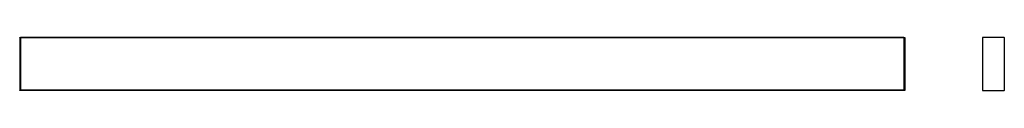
# Model space of a CAD drawing. Header units: millimetres. Extents: x -682 to 899, y 409 to 494.
import ezdxf

# ---------------------------------------------------------------- set-up
doc = ezdxf.new("R2010")
doc.units = ezdxf.units.MM

msp = doc.modelspace()

# ---------------------------------------------------------------- linework, layer by layer
at = {"color": 7, "linetype": 'Continuous', "lineweight": 25}
for p, q in [((-681.6, 494.1), (-680.1, 494.1)), ((-681.6, 493.8), (-681.6, 494.1)), ((-680.1, 493.8), (-681.6, 493.8)), ((-681.6, 493.8), (-681.6, 409.4)), ((-680.1, 494.1), (-680.1, 493.8)), ((737.9, 494.1), (-680.1, 494.1)), ((-680.1, 494.1), (-680.1, 493.8)), ((-680.1, 493.8), (-680.1, 409.4)), ((737.9, 493.8), (-680.1, 493.8)), ((-680.1, 493.8), (-680.1, 409.4)), ((737.9, 494.1), (739.4, 494.1)), ((737.9, 493.8), (737.9, 494.1)), ((737.9, 494.1), (737.9, 493.8)), ((739.4, 493.8), (737.9, 493.8)), ((737.9, 493.8), (737.9, 409.4)), ((737.9, 493.8), (737.9, 409.4)), ((739.4, 494.1), (739.4, 493.8)), ((739.4, 493.8), (739.4, 409.4)), ((864.3, 493.8), (864.3, 409.4)), ((899, 494.1), (864.6, 494.1)), ((899.3, 409.4), (899.3, 493.8)), ((-681.6, 409.4), (-680.1, 409.4)), ((-681.6, 409.1), (-681.6, 409.4)), ((-680.1, 409.1), (-681.6, 409.1)), ((-680.1, 409.4), (-680.1, 409.1)), ((737.9, 409.4), (-680.1, 409.4)), ((-680.1, 409.4), (-680.1, 409.1)), ((737.9, 409.1), (-680.1, 409.1)), ((737.9, 409.4), (739.4, 409.4)), ((737.9, 409.1), (737.9, 409.4)), ((737.9, 409.4), (737.9, 409.1)), ((739.4, 409.1), (737.9, 409.1)), ((739.4, 409.4), (739.4, 409.1)), ((864.6, 409.1), (899, 409.1)), ((864.6, 409.1), (899, 409.1))]:
    msp.add_line(p, q, dxfattribs=at)
for centre, start, end in [((864.6, 493.8), 90, 180), ((899, 493.8), 0, 90), ((864.6, 409.4), 180, 270), ((899, 409.4), 270, 0)]:
    msp.add_arc(centre, 0.3, start, end, dxfattribs=at)

doc.saveas('drawing.dxf')
